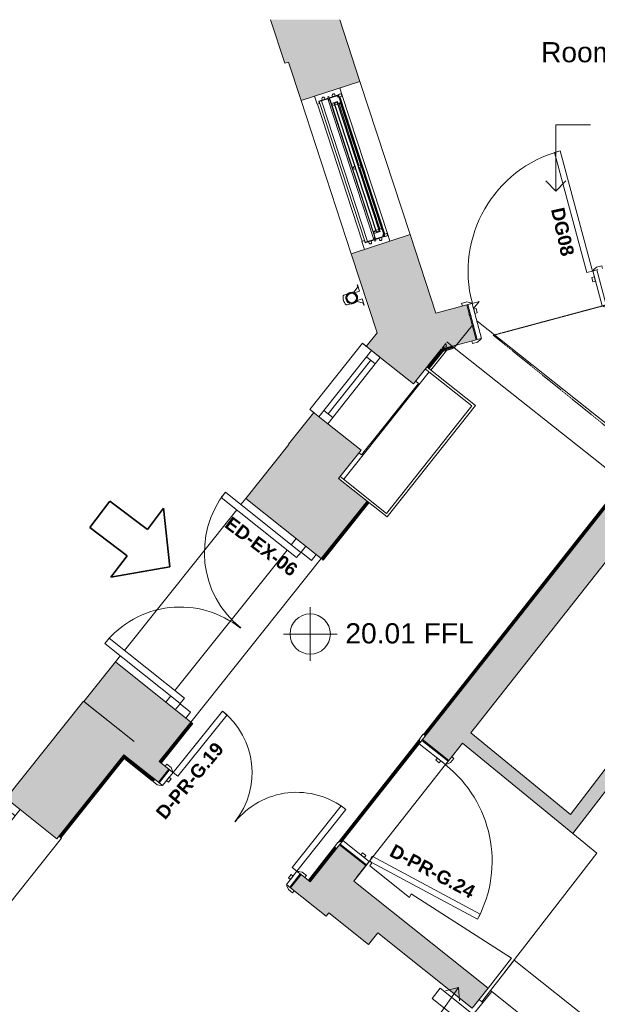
# Model space of a CAD drawing. Header units: millimetres. Extents: x -22631 to 93968, y -17976 to 24175.
# Tile 4 of 19: x -13032 to -8731, y -4815 to 2518. Entities that reach past the tile are written whole.
import ezdxf

# ---------------------------------------------------------------- set-up
doc = ezdxf.new("R2010")
doc.units = ezdxf.units.MM
doc.linetypes.add('Elevation Swings', pattern=[3, 2, -1])
doc.linetypes.add('Overhead', pattern=[4, 2.5, -1.5])
for name, color, linetype, lineweight in [('A-AREA-IDEN', 2, 'Continuous', 9), ('A-DETL', 90, 'Continuous', 9), ('A-DOOR', 31, 'Continuous', 9), ('A-DOOR-FRAM', 31, 'Continuous', 18), ('A-DOOR-IDEN', 31, 'Continuous', 9), ('A-FLOR', 192, 'Continuous', 9), ('A-GENM', 13, 'Continuous', 9), ('A-GLAZ', 151, 'Continuous', 9), ('A-GLAZ-SILL', 1, 'Continuous', 9), ('A-WALL', 113, 'Continuous', 9), ('A-WALL-PATT', 111, 'Continuous', 18), ('G-ANNO-TEXT', 231, 'Continuous', 9), ('I-FURN', 30, 'Continuous', 9), ('I-WALL', 2, 'Continuous', 9), ('Q-CASE', 31, 'Continuous', 9), ('S-STRS-MBND', 31, 'Overhead', 9)]:
    doc.layers.add(name, color=color, linetype=linetype, lineweight=lineweight)
doc.styles.add('Arial', font='arial.ttf', dxfattribs={"height": 150})
doc.styles.add('Arial_B', font='arialbd.ttf', dxfattribs={"height": 100})

# ---------------------------------------------------------------- blocks, each defined once
blk = doc.blocks.new('Picture - Sgl - RAC - _2_ - Picture - Sgl - RAC - _2_  1500 X 3000-3372616-00_ Ground Intermediate Door Options - Dependent 1')
at = {"layer": 'A-GLAZ'}
for p, q in [((-775, 258), (-775, 233)), ((775, 258), (-775, 258)), ((775, 233), (775, 258)), ((-750, -117), (750, -117)), ((-750, -287.5), (-750, -117)), ((-750, -117), (750, -117)), ((-690, -117), (-690, -200)), ((690, -117), (690, -200)), ((750, -117), (750, -287.5)), ((750, -200), (-750, -200)), ((-690, -158.5), (690, -158.5)), ((750, -287.5), (-750, -287.5))]:
    blk.add_line(p, q, dxfattribs=at)
at = {"layer": 'A-GLAZ-SILL'}
for p, q in [((-750, -287.5), (-750, -250)), ((750, -287.5), (-750, -287.5)), ((750, -250), (750, -287.5))]:
    blk.add_line(p, q, dxfattribs=at)
blk = doc.blocks.new('Ext - Dbl - RS - Flush - EX-06 x 2110mm 2-6094357-00_ Ground Intermediate Door Options - Dependent 1')
at = {"layer": 'A-DOOR'}
for p, q in [((-669.5, 506), (-719.5, 506)), ((-719.5, 506), (-719.5, -212)), ((-719.5, 506), (-719.5, -212)), ((-719.5, 506), (-669.5, 506)), ((-669.5, -212), (-669.5, 506)), ((-669.5, -212), (-669.5, 506)), ((669.5, 506), (669.5, -212)), ((719.5, 506), (669.5, 506)), ((719.5, 506), (669.5, 506)), ((669.5, -212), (669.5, 506)), ((719.5, -212), (719.5, 506)), ((719.5, 506), (719.5, -212)), ((-719.5, -212), (-669.5, -212)), ((-719.5, -212), (-669.5, -212)), ((669.5, -212), (719.5, -212)), ((719.5, -212), (669.5, -212))]:
    blk.add_line(p, q, dxfattribs=at)
for centre, start, end in [((-719.5, -212), 360, 90), ((719.5, -212), 90, 180)]:
    blk.add_arc(centre, 718, start, end, dxfattribs=at)
at = {"layer": 'A-DOOR-FRAM'}
for p, q in [((-722.5, -212), (-779, -212)), ((-722.5, -312), (-722.5, -212)), ((779, -212), (722.5, -212)), ((722.5, -212), (722.5, -312)), ((-779, -312), (-722.5, -312)), ((722.5, -312), (779, -312))]:
    blk.add_line(p, q, dxfattribs=at)
blk = doc.blocks.new('Worktop 2 - Worktop 2-2006432-00_ Ground Intermediate Door Options - Dependent 1')
at = {"layer": 'Q-CASE'}
for p, q in [((-9350.5, -4486.6), (-9527.2, -4711.1)), ((-6752.1, -6540.8), (-9350.5, -4486.6)), ((-9527.2, -4711.1), (-6069.6, -7469.5))]:
    blk.add_line(p, q, dxfattribs=at)
blk = doc.blocks.new('NBS_WestburyWindowsAndJoineryLtd_WoodWndwUnits_TimberSpringSashWindow_Cill - 1200 x 1710-5652611-00_ Ground Intermediate Door Options - Dependent 1')
at = {"layer": 'A-GLAZ', "lineweight": 18}
for p, q in [((-600, 125.9), (-537, 125.9)), ((-555, 80.3), (-565.9, 79)), ((-555, 105.9), (-555, 33.4)), ((-537, 105.9), (-555, 105.9)), ((-537, 125.9), (-537, 105.9)), ((537, 125.9), (600, 125.9)), ((537, 105.9), (537, 125.9)), ((555, 105.9), (537, 105.9)), ((555, 33.4), (555, 105.9)), ((555, 80.3), (565.9, 79)), ((-555, 58.3), (-565.9, 59.7)), ((-565.5, 33.4), (-565.5, 25.4)), ((-565.5, 33.4), (-555, 33.4)), ((-565.5, 25.4), (-555, 25.4)), ((-555, 33.4), (-544, 33.4)), ((-555, 25.4), (-555, -53.1)), ((-544, 25.4), (-555, 25.4)), ((-551, 22.9), (-551, -45.1)), ((-510, 22.9), (-551, 22.9)), ((-510, 20.9), (-510, 22.9)), ((-510, 20.9), (-510, -26.1)), ((-502.3, 20.9), (-510, 20.9)), ((-510, 3.9), (-503, 3.9)), ((-489, 3.9), (-502.3, 20.9)), ((-2.5, 20.9), (-10.5, 7.9)), ((-10.5, 7.9), (-10.5, 3.9)), ((2.5, 20.9), (-2.5, 20.9)), ((10.5, 7.9), (2.5, 20.9)), ((10.5, 3.9), (10.5, 7.9)), ((502.3, 20.9), (489, 3.9)), ((510, 20.9), (502.3, 20.9)), ((510, 3.9), (503, 3.9)), ((551, 22.9), (510, 22.9)), ((510, 22.9), (510, 20.9)), ((510, 20.9), (510, -26.1)), ((544, 33.4), (555, 33.4)), ((555, 25.4), (544, 25.4)), ((551, -45.1), (551, 22.9)), ((555, 58.3), (565.9, 59.7)), ((565.5, 33.4), (555, 33.4)), ((555, -53.1), (555, 25.4)), ((565.5, 25.4), (555, 25.4)), ((565.5, 33.4), (565.5, 25.4)), ((-557, -73.1), (-600, -73.1)), ((-555, -0.7), (-565.9, -2)), ((-555, -22.7), (-565.9, -21.4)), ((-557, -53.1), (-557, -73.1)), ((-555, -53.1), (-557, -53.1)), ((-557, -53.1), (-555, -53.1)), ((-557, -66.1), (-557, -53.1)), ((-554, -66.1), (-557, -66.1)), ((-555, -47.1), (-539, -47.1)), ((-555, -53.1), (-555, -47.1)), ((-551, -36.6), (-539, -36.6)), ((-551, -45.1), (-497, -45.1)), ((-544, -45.1), (-544, -39.6)), ((-544, -39.6), (-539, -39.6)), ((-539, -36.6), (-539, -39.6)), ((-539, -47.1), (-539, -66.1)), ((-489, -26.1), (-510, -26.1)), ((-503, -0.1), (503, -0.1)), ((-503, -20.1), (503, -20.1)), ((-499, -26.1), (-499, -24.1)), ((-497, -45.1), (-497, -42.1)), ((-489, -30.1), (-489, -24.1)), ((-10.5, -24.1), (-10.5, -30.1)), ((-2.5, -42.1), (-2.5, -45.1)), ((-2.5, -45.1), (2.5, -45.1)), ((2.5, -45.1), (2.5, -42.1)), ((10.5, -30.1), (10.5, -24.1)), ((489, -24.1), (489, -30.1)), ((489, -26.1), (510, -26.1)), ((497, -42.1), (497, -45.1)), ((497, -45.1), (551, -45.1)), ((499, -26.1), (499, -24.1)), ((539, -36.6), (539, -39.6)), ((551.1, -36.6), (539, -36.6)), ((544, -39.6), (539, -39.6)), ((539, -47.1), (555, -47.1)), ((539, -66.1), (539, -47.1)), ((544, -45.1), (544, -39.6)), ((557, -66.1), (554, -66.1)), ((555, -0.7), (565.9, -2)), ((555, -22.7), (565.9, -21.4)), ((555, -47.1), (555, -53.1)), ((557, -53.1), (555, -53.1)), ((555, -53.1), (557, -53.1)), ((557, -73.1), (557, -53.1)), ((557, -53.1), (557, -66.1)), ((600, -73.1), (557, -73.1))]:
    blk.add_line(p, q, dxfattribs=at)
at = {"layer": 'A-GLAZ'}
for p, q in [((-551, 87.2), (-551, 103.9)), ((-551, 103.9), (551, 103.9)), ((-551, 87.2), (-551, 35.9)), ((551, 87.2), (-551, 87.2)), ((-537, 122.9), (537, 122.9)), ((551, 87.2), (551, 103.9)), ((551, 35.9), (551, 87.2)), ((-551, 35.9), (551, 35.9)), ((-544, 25.4), (544, 25.4)), ((-510, 22.9), (510, 22.9)), ((-503, 3.9), (503, 3.9)), ((-503, -24.1), (-503, 3.9)), ((503, 3.9), (503, -24.1)), ((-557, -73.1), (557, -73.1)), ((-551, -28.1), (-555, -28.1)), ((539, -47.1), (-539, -47.1)), ((-539, -53.1), (539, -53.1)), ((-503, -0.1), (-503, -20.1)), ((503, -24.1), (-503, -24.1)), ((-2.5, -42.1), (-497, -42.1)), ((-2.5, -45.1), (-497, -45.1)), ((-491, -0.1), (-491, -20.1)), ((-10.5, -30.1), (-489, -30.1)), ((497, -42.1), (2.5, -42.1)), ((497, -45.1), (2.5, -45.1)), ((489, -30.1), (10.5, -30.1)), ((491, -20.1), (491, -0.1)), ((503, -20.1), (503, -0.1)), ((555, -28.1), (551, -28.1))]:
    blk.add_line(p, q, dxfattribs=at)
at = {"layer": 'A-GLAZ', "flags": 128}
for points in [[(-544, 33.4), (-543, 33.2), (-542.1, 32.9), (-541.4, 32.4), (-540.7, 31.6), (-540.3, 30.8), (-540, 29.8), (-540, 28.9), (-540.3, 27.9), (-540.7, 27.1), (-541.4, 26.4), (-542.1, 25.8), (-543, 25.5), (-544, 25.4)], [(544, 25.4), (543, 25.5), (542.1, 25.8), (541.4, 26.4), (540.7, 27.1), (540.3, 27.9), (540, 28.9), (540, 29.8), (540.3, 30.8), (540.7, 31.6), (541.4, 32.4), (542.1, 32.9), (543, 33.2), (544, 33.4)]]:
    blk.add_lwpolyline(points, dxfattribs=at)
at = {"layer": 'A-GLAZ', "lineweight": 18}
for centre, radius, start, end in [((-564.8, 69.3), 9.75, 96.89477, 263.10523), ((564.8, 69.3), 9.75, 276.89477, 83.10523), ((-544, 29.4), 4, 270, 90), ((544, 29.4), 4, 90, 270), ((-564.8, -11.7), 9.75, 96.89477, 263.10523), ((-546.5, -64.5), 7.69, 192.68038, 347.31962), ((-500.3, -34.1), 8.67, 292.61986, 360), ((-487.3, -34.1), 4.33, 112.61986, 180), ((-12.2, -34.1), 4.34, 359.99686, 67.27682), ((0.8, -34.1), 8.67, 180.0126, 247.41393), ((-0.8, -34.1), 8.67, 292.62084, 0.00278), ((12.2, -34.1), 4.34, 112.65026, 179.97712), ((487.3, -34.1), 4.33, 0, 67.38014), ((500.3, -34.1), 8.67, 180, 247.38014), ((546.5, -64.5), 7.69, 192.68038, 347.31962), ((564.8, -11.7), 9.75, 276.89477, 83.10523)]:
    blk.add_arc(centre, radius, start, end, dxfattribs=at)
at = {"layer": 'A-GLAZ'}
for centre, start, end in [((-546.5, -64.5), 192.68038, 243.34667), ((-546.5, -64.5), 248.91283, 347.31962), ((546.5, -64.5), 192.68038, 243.34667), ((546.5, -64.5), 248.91283, 291.08717), ((546.5, -64.5), 296.65333, 347.31962)]:
    blk.add_arc(centre, 7.69, start, end, dxfattribs=at)
for points, knots in [([(-497, -42.1), (-496.5, -41.9), (-495.7, -41.5), (-494.8, -40.9), (-494.4, -40.4), (-494, -40.1), (-493.7, -39.7), (-493.4, -39.3), (-493.1, -38.9), (-492.8, -38.5), (-492.6, -38), (-492.3, -37.5), (-492.1, -37), (-492, -36.4), (-491.8, -35.9), (-491.7, -35.1), (-491.7, -34.5), (-491.7, -34.1)], [0, 0, 0, 0, 0.2, 0.3, 0.35, 0.4, 0.45, 0.5, 0.55, 0.6, 0.65, 0.7, 0.75, 0.8, 0.85, 0.9, 1, 1, 1, 1]), ([(-2.5, -42.1), (-3, -41.9), (-3.8, -41.5), (-4.7, -40.9), (-5.1, -40.4), (-5.5, -40.1), (-5.8, -39.7), (-6.1, -39.3), (-6.4, -38.9), (-6.7, -38.5), (-6.9, -38), (-7.2, -37.5), (-7.4, -37), (-7.5, -36.4), (-7.7, -35.9), (-7.8, -35.1), (-7.8, -34.5), (-7.8, -34.1)], [0, 0, 0, 0, 0.2, 0.3, 0.35, 0.4, 0.45, 0.5, 0.55, 0.6, 0.65, 0.7, 0.75, 0.8, 0.85, 0.9, 1, 1, 1, 1]), ([(7.8, -34.1), (7.8, -34.5), (7.8, -35.1), (7.7, -35.9), (7.5, -36.4), (7.4, -37), (7.2, -37.5), (6.9, -38), (6.6, -38.5), (6.3, -39.1), (5.9, -39.6), (5.6, -40), (5.2, -40.4), (4.8, -40.8), (4.2, -41.2), (3.5, -41.7), (2.9, -42), (2.5, -42.1)], [0, 0, 0, 0, 0.1, 0.15, 0.2, 0.25, 0.3, 0.35, 0.4, 0.475, 0.55, 0.5875, 0.625, 0.7, 0.775, 0.85, 1, 1, 1, 1]), ([(497, -42.1), (496.5, -41.9), (495.7, -41.5), (494.7, -40.8), (494.1, -40.2), (493.7, -39.7), (493.4, -39.3), (493.1, -38.9), (492.8, -38.5), (492.6, -38), (492.3, -37.5), (492.1, -37), (492, -36.4), (491.8, -35.9), (491.7, -35.1), (491.7, -34.5), (491.7, -34.1)], [-1, -1, -1, -1, -0.8, -0.7, -0.6, -0.55, -0.5, -0.45, -0.4, -0.35, -0.3, -0.25, -0.2, -0.15, -0.1, 0, 0, 0, 0])]:
    blk.add_open_spline(points, degree=3, knots=knots, dxfattribs=at)
blk = doc.blocks.new('Casement - 1Sgl - RAC - Horz Bars - Casement - 1Sgl - RAC - Horz Bars 2-2018553-00_ Ground Intermediate Door Options - Dependent 1')
at = {"layer": 'A-GLAZ'}
for p, q in [((-315, 271), (-315, 100.5)), ((315, 271), (-315, 271)), ((315, 100.5), (315, 271)), ((315, 183.5), (-315, 183.5)), ((-255, 100.5), (-255, 183.5)), ((255, 100.5), (255, 183.5)), ((-315, 100.5), (315, 100.5)), ((-315, 100.5), (315, 100.5)), ((-255, 142), (255, 142)), ((-340, -216.5), (-340, -241.5)), ((340, -241.5), (340, -216.5)), ((-340, -241.5), (340, -241.5))]:
    blk.add_line(p, q, dxfattribs=at)
at = {"layer": 'A-GLAZ', "linetype": 'Elevation Swings'}
for p, q in [((-315, 183.5), (-315, 100.5)), ((315, 100.5), (315, 183.5))]:
    blk.add_line(p, q, dxfattribs=at)
at = {"layer": 'A-GLAZ-SILL', "lineweight": 18}
for p, q in [((-315, 271), (-315, 233.5)), ((315, 271), (-315, 271)), ((315, 271), (315, 233.5))]:
    blk.add_line(p, q, dxfattribs=at)
blk = doc.blocks.new('DKA_Door_Int_Sgl_RS_6VP_1 - 1010 x 2110mm Sgl Swing-2231686-00_ Ground Intermediate Door Options - Dependent 1')
at = {"layer": 'A-DOOR', "lineweight": 18}
for p, q in [((419, 1061), (419, 135)), ((463, 1061), (419, 1061)), ((463, 135), (463, 1061)), ((419, 135), (463, 135))]:
    blk.add_line(p, q, dxfattribs=at)
at = {"layer": 'A-DOOR'}
for p, q in [((-500, 155), (-540, 155)), ((-540, 155), (-540, 135)), ((-474, 141), (-500, 155)), ((500, 155), (474, 141)), ((540, 155), (500, 155)), ((540, 135), (540, 155)), ((-505, 135), (-470, 135)), ((470, 135), (505, 135)), ((-540, -135), (-540, -155)), ((-470, -135), (-505, -135)), ((-500, -155), (-474, -141)), ((505, -135), (470, -135)), ((474, -141), (500, -155)), ((540, -155), (540, -135)), ((-540, -155), (-500, -155)), ((500, -155), (540, -155))]:
    blk.add_line(p, q, dxfattribs=at)
for centre, radius, start, end in [((463, 135), 926, 90, 180), ((-478, 134), 8.06, 7.12502, 60.25512), ((-478, 134), 8.06, 7.12502, 60.25512), ((478, 134), 8.06, 119.74488, 172.87498), ((478, 134), 8.06, 119.74488, 172.87498), ((-478, -134), 8.06, 299.74488, 352.87498), ((478, -134), 8.06, 187.12502, 240.25512)]:
    blk.add_arc(centre, radius, start, end, dxfattribs=at)
at = {"layer": 'A-DOOR-FRAM'}
for p, q in [((-465, 135), (-497, 135)), ((-497, 135), (-497, -135)), ((-465, -135), (-465, 135)), ((-446, 89), (-465, 89)), ((-465, 89), (-465, 57)), ((-446, 57), (-446, 89)), ((465, 89), (446, 89)), ((446, 89), (446, 57)), ((465, 135), (465, -135)), ((497, 135), (465, 135)), ((465, 57), (465, 89)), ((497, -135), (497, 135)), ((-465, 57), (-446, 57)), ((446, 57), (465, 57)), ((-497, -135), (-465, -135)), ((465, -135), (497, -135))]:
    blk.add_line(p, q, dxfattribs=at)
blk = doc.blocks.new('Furniture 2 - Furniture 2-2205217-00_ Ground Intermediate Door Options - Dependent 1')
at = {"layer": 'I-FURN'}
for p, q in [((-10424.4, -3746.7), (-10543.4, -3897.6)), ((-10424.6, -3782.6), (-10408.7, -3762.3)), ((-10128.2, -4019.1), (-10424.6, -3782.6)), ((-10408.7, -3762.3), (-10424.4, -3746.7)), ((-10543.4, -3897.6), (-9544.6, -4694.4)), ((-10116.2, -3992.7), (-10128.2, -4019.1)), ((-9369.5, -4472), (-10116.2, -3992.7)), ((-9544.6, -4694.4), (-9369.5, -4472))]:
    blk.add_line(p, q, dxfattribs=at)
blk = doc.blocks.new('Kitchen counter - Kitchen counter-2772443-00_ Ground Intermediate Door Options - Dependent 1')
at = {"layer": 'Q-CASE'}
for p, q in [((-9900.4, -4694.8), (-9961, -4770.7)), ((-9654.5, -4890.9), (-9900.4, -4694.8)), ((-9517.3, -4719), (-9654.5, -4890.9)), ((-6077.8, -7463), (-9517.3, -4719)), ((-9961, -4770.7), (-8152.2, -6213.8)), ((-8152.2, -6213.8), (-8222.6, -6303.1)), ((-8222.6, -6303.1), (-6258.3, -7849.6)), ((-6278.2, -7714.2), (-6077.8, -7463)), ((-6199.6, -7776), (-6278.2, -7714.2)), ((-6258.3, -7849.6), (-6199.6, -7776))]:
    blk.add_line(p, q, dxfattribs=at)
blk = doc.blocks.new('Int - Dbl - DKA - 2x1VP - Glazed - 1260 x 2110mm Sgl Swing-3406610-00_ Ground Intermediate Door Options - Dependent 1')
at = {"layer": 'A-DOOR', "color": 6}
for p, q in [((-665, 82.5), (-625, 82.5)), ((-665, 62.5), (-665, 82.5)), ((-625, 82.5), (-599, 68.5)), ((599, 68.5), (625, 82.5)), ((625, 82.5), (665, 82.5)), ((665, 82.5), (665, 62.5)), ((-595, 62.5), (-630, 62.5)), ((-622, -62.5), (-622, 62.5)), ((630, 62.5), (595, 62.5)), ((622, -62.5), (622, 62.5)), ((-665, -82.5), (-665, -62.5)), ((-630, -62.5), (-595, -62.5)), ((-599, -68.5), (-625, -82.5)), ((595, -62.5), (630, -62.5)), ((625, -82.5), (599, -68.5)), ((665, -62.5), (665, -82.5)), ((-625, -82.5), (-665, -82.5)), ((665, -82.5), (625, -82.5))]:
    blk.add_line(p, q, dxfattribs=at)
at = {"layer": 'A-DOOR', "color": 210, "lineweight": 18}
for p, q in [((-588, -62.5), (-544, -62.5)), ((-588, -649.5), (-588, -62.5)), ((-544, -62.5), (-544, -649.5)), ((544, -62.5), (588, -62.5)), ((544, -649.5), (544, -62.5)), ((588, -62.5), (588, -649.5)), ((-544, -649.5), (-588, -649.5)), ((588, -649.5), (544, -649.5))]:
    blk.add_line(p, q, dxfattribs=at)
at = {"layer": 'A-DOOR', "color": 6}
for centre, radius, start, end in [((-603, 61.5), 8.06, 7.12502, 60.25512), ((-603, 61.5), 8.06, 7.12502, 60.25512), ((603, 61.5), 8.06, 119.74488, 172.87498), ((603, 61.5), 8.06, 119.74488, 172.87498), ((-603, -61.5), 8.06, 299.74488, 352.87498), ((-603, -61.5), 8.06, 299.74488, 352.87498), ((-588, -62.5), 587, 270, 0), ((588, -62.5), 587, 180, 270), ((603, -61.5), 8.06, 187.12502, 240.25512), ((603, -61.5), 8.06, 187.12502, 210.37935), ((603, -61.5), 8.06, 213.69007, 240.25512)]:
    blk.add_arc(centre, radius, start, end, dxfattribs=at)
at = {"layer": 'A-DOOR-FRAM', "color": 210}
for p, q in [((-622, -62.5), (-622, 62.5)), ((-622, 62.5), (-590, 62.5)), ((-590, 62.5), (-590, -62.5)), ((-590, 15.5), (-571, 15.5)), ((-590, -16.5), (-590, 15.5)), ((-571, 15.5), (-571, -16.5)), ((571, 15.5), (590, 15.5)), ((571, -16.5), (571, 15.5)), ((590, -62.5), (590, 62.5)), ((590, 62.5), (622, 62.5)), ((590, 15.5), (590, -16.5)), ((622, 62.5), (622, -62.5)), ((-590, -62.5), (-622, -62.5)), ((-571, -16.5), (-590, -16.5)), ((590, -16.5), (571, -16.5)), ((622, -62.5), (590, -62.5))]:
    blk.add_line(p, q, dxfattribs=at)
blk = doc.blocks.new('Int - Sgl - DKA - 1VP - 998 x 2110mm Sgl Swing temp-6727264-00_ Ground Intermediate Door Options - Dependent 1')
at = {"layer": 'A-DOOR', "color": 210, "lineweight": 18}
for p, q in [((298.3, 1025.1), (255, 1017.5)), ((255, 1017.5), (413.7, 117.4)), ((454.4, 139.7), (298.3, 1025.1)), ((413.7, 117.4), (457, 125)), ((457, 125), (456.8, 126.4))]:
    blk.add_line(p, q, dxfattribs=at)
at = {"layer": 'A-DOOR', "color": 6}
for p, q in [((-494, 145), (-534, 145)), ((-534, 145), (-534, 125)), ((-499, 125), (-464, 125)), ((-468, 131), (-494, 145)), ((464, 125), (499, 125)), ((534, 125), (534, 126.4)), ((-534, -125), (-534, -145)), ((-534, -145), (-494, -145)), ((-464, -125), (-499, -125)), ((-494, -145), (-468, -131)), ((499, -125), (464, -125)), ((468, -131), (494, -145)), ((494, -145), (534, -145)), ((534, -145), (534, -125))]:
    blk.add_line(p, q, dxfattribs=at)
for centre, radius, start, end in [((457, 125), 914, 100, 180), ((-472, 124), 8.06, 7.12502, 60.25512), ((472, 124), 8.06, 162.40302, 172.87498), ((-472, -124), 8.06, 299.74488, 352.87498), ((472, -124), 8.06, 187.12502, 240.25512)]:
    blk.add_arc(centre, radius, start, end, dxfattribs=at)
at = {"layer": 'A-DOOR-FRAM', "color": 210}
for p, q in [((-459, 125), (-491, 125)), ((-491, 125), (-491, -125)), ((-459, -125), (-459, 125)), ((-440, 79), (-459, 79)), ((-459, 79), (-459, 47)), ((-440, 47), (-440, 79)), ((459, 79), (440, 79)), ((440, 79), (440, 47)), ((459, 125), (459, -125)), ((491, 125), (459, 125)), ((459, 47), (459, 79)), ((491, -125), (491, 125)), ((-459, 47), (-440, 47)), ((440, 47), (459, 47)), ((-491, -125), (-459, -125)), ((459, -125), (491, -125))]:
    blk.add_line(p, q, dxfattribs=at)
blk = doc.blocks.new('Basic Wall _ Int - Existing Skirting - ___-4251022-00_ Ground Intermediate Door Options - Dependent 1')
at = {"layer": 'I-WALL'}
for p, q in [((-10686.9, -3643), (-10882.5, -3890.9)), ((-10685, -3644.4), (-10880.6, -3892.4)), ((-10680.1, -3648.4), (-10875.6, -3896.3)), ((-10875, -3896.8), (-10679.5, -3648.8)), ((-10675.9, -3651.6), (-10871.5, -3899.6)), ((-10672.8, -3654.1), (-10868.3, -3902.1)), ((-10660.2, -3609.1), (-10661, -3610.1)), ((-10880.6, -3892.4), (-10882.5, -3890.9)), ((-10880.6, -3892.4), (-10875.6, -3896.3)), ((-10875, -3896.8), (-10875.6, -3896.3)), ((-10871.5, -3899.6), (-10875, -3896.8)), ((-10868.3, -3902.1), (-10871.5, -3899.6))]:
    blk.add_line(p, q, dxfattribs=at)
blk = doc.blocks.new('Basic Wall _ Int - Existing Skirting - ___-4251300-00_ Ground Intermediate Door Options - Dependent 1')
at = {"layer": 'I-WALL'}
for p, q in [((-8541.2, -922.3), (-10025.5, -2804.4)), ((-8539.4, -923.8), (-10023.7, -2805.9)), ((-8534.4, -927.7), (-10018.7, -2809.8)), ((-10018.1, -2810.3), (-8533.8, -928.2)), ((-8530.2, -931), (-10014.6, -2813.1)), ((-8527.1, -933.5), (-10011.4, -2815.5)), ((-8541.2, -922.3), (-8539.4, -923.8)), ((-8534.4, -927.7), (-8539.4, -923.8)), ((-8534.4, -927.7), (-8533.8, -928.2)), ((-8533.8, -928.2), (-8530.2, -931)), ((-8530.2, -931), (-8527.1, -933.5))]:
    blk.add_line(p, q, dxfattribs=at)
blk = doc.blocks.new('Basic Wall _ Int - Existing Skirting - ___-4401831-00_ Ground Intermediate Door Options - Dependent 1')
at = {"layer": 'I-WALL'}
for p, q in [((-12738.7, -3562.9), (-12255.3, -2956.8)), ((-12735.6, -3565.3), (-12252.1, -2959.3)), ((-12732.1, -3568.2), (-12256.1, -2971.6)), ((-12731.5, -3568.7), (-12256, -2972.6)), ((-12726.5, -3572.6), (-12254.2, -2980.6)), ((-12724.7, -3574.1), (-12254.6, -2984.8)), ((-12250.8, -2964.9), (-12248.6, -2962.1)), ((-12250.2, -2965.3), (-12248, -2962.6)), ((-12245.2, -2969.3), (-12243, -2966.6)), ((-12243.4, -2970.8), (-12241.2, -2968))]:
    blk.add_line(p, q, dxfattribs=at)
blk = doc.blocks.new('Basic Wall _ Int - Existing Skirting - ___-4402291-00_ Ground Intermediate Door Options - Dependent 1')
at = {"layer": 'I-WALL'}
for p, q in [((-12268.7, -2973.6), (-12269.4, -2973)), ((-12268, -2971.1), (-12267.2, -2971.8)), ((-12263.2, -2966.8), (-12264, -2966.2)), ((-12262.8, -2966.2), (-12263.5, -2965.6)), ((-12034.4, -3142.6), (-12260.7, -2962)), ((-12031.9, -3139.5), (-12258.2, -2958.9)), ((-12037.3, -3146.1), (-12256.1, -2971.6)), ((-12037.7, -3146.7), (-12256, -2972.6)), ((-12255.9, -2980.7), (-12041.7, -3151.7)), ((-12043.1, -3153.5), (-12254.6, -2984.8)), ((-12041.7, -3151.7), (-12043.1, -3153.5)), ((-12041.7, -3151.7), (-12037.7, -3146.7)), ((-12037.2, -3146.1), (-12037.7, -3146.7)), ((-12034.4, -3142.6), (-12037.3, -3146.1)), ((-12031.9, -3139.5), (-12034.4, -3142.6))]:
    blk.add_line(p, q, dxfattribs=at)
blk = doc.blocks.new('Basic Wall _ Int - Existing Skirting - ___-4405029-00_ Ground Intermediate Door Options - Dependent 1')
at = {"layer": 'I-WALL'}
for p, q in [((-11757.4, -2713.1), (-11991.8, -3007.1)), ((-11754.2, -2715.6), (-11988.7, -3009.5)), ((-11750.7, -2718.5), (-11985.2, -3012.4)), ((-11750.1, -2718.9), (-11984.6, -3012.9)), ((-11979.6, -3016.8), (-11745.1, -2722.9)), ((-11743.3, -2724.4), (-11977.8, -3018.3)), ((-11757.4, -2713.1), (-11754.2, -2715.6)), ((-11754.2, -2715.6), (-11750.7, -2718.5)), ((-11750.7, -2718.4), (-11750.1, -2718.9)), ((-11745.1, -2722.9), (-11750.1, -2718.9)), ((-11745.1, -2722.9), (-11743.3, -2724.4))]:
    blk.add_line(p, q, dxfattribs=at)
blk = doc.blocks.new('Basic Wall _ Int - Existing Skirting - ___-4405031-00_ Ground Intermediate Door Options - Dependent 1')
at = {"layer": 'I-WALL'}
for p, q in [((-10444.3, -1067.3), (-10785.7, -1495.2)), ((-10441.2, -1069.8), (-10782.6, -1497.7)), ((-10437.7, -1072.6), (-10779, -1500.5)), ((-10437.1, -1073.1), (-10778.5, -1501)), ((-10773.5, -1505), (-10432.1, -1077)), ((-10430.3, -1078.5), (-10771.7, -1506.4)), ((-10782.6, -1497.7), (-10785.7, -1495.2)), ((-10779, -1500.5), (-10782.6, -1497.7)), ((-10778.5, -1501), (-10779.1, -1500.5)), ((-10778.5, -1501), (-10773.5, -1505)), ((-10771.7, -1506.4), (-10773.5, -1505))]:
    blk.add_line(p, q, dxfattribs=at)
blk = doc.blocks.new('Basic Wall _ Int - Existing Skirting - ___-4405033-00_ Ground Intermediate Door Options - Dependent 1')
at = {"layer": 'I-WALL'}
for p, q in [((-9892.2, 63.2), (-9997.5, -69.3)), ((-9889.9, 59.7), (-9994.3, -71.8)), ((-9887.2, 55.7), (-9990.8, -74.6)), ((-9886.8, 55), (-9990.2, -75.1)), ((-9985.2, -79.1), (-9883.1, 49.5)), ((-9881.8, 47.4), (-9983.4, -80.5)), ((-9889.9, 59.7), (-9887.2, 55.7)), ((-9887.2, 55.7), (-9886.8, 55)), ((-9883.1, 49.5), (-9881.8, 47.4))]:
    blk.add_line(p, q, dxfattribs=at)
at = {"layer": 'I-WALL', "flags": 128}
blk.add_lwpolyline([(-9886.8, 55), (-9885.6, 53.3), (-9884.6, 51.7), (-9883.8, 50.5), (-9883.3, 49.8), (-9883.1, 49.5)], dxfattribs=at)
blk = doc.blocks.new('Basic Wall _ Int - Existing Skirting - ___-4405035-00_ Ground Intermediate Door Options - Dependent 1')
at = {"layer": 'I-WALL'}
for p, q in [((-9809.7, 85.4), (-9892.2, 63.2)), ((-9808.7, 81.5), (-9889.9, 59.7)), ((-9807.5, 77.1), (-9887.2, 55.7)), ((-9807.3, 76.4), (-9886.8, 55)), ((-9809.7, 85.4), (-9808.7, 81.5)), ((-9808.7, 81.5), (-9807.5, 77.1)), ((-9807.5, 77.1), (-9807.3, 76.4)), ((-9805.7, 70.3), (-9807.3, 76.4)), ((-9887.2, 55.7), (-9889.9, 59.7)), ((-9886.8, 55), (-9887.2, 55.7)), ((-9883.1, 49.5), (-9805.7, 70.3)), ((-9881.8, 47.4), (-9883.1, 49.5)), ((-9805.1, 68), (-9881.8, 47.4)), ((-9805.7, 70.3), (-9805.1, 68))]:
    blk.add_line(p, q, dxfattribs=at)
at = {"layer": 'I-WALL', "flags": 128}
blk.add_lwpolyline([(-9883.1, 49.5), (-9883.3, 49.8), (-9883.8, 50.5), (-9884.6, 51.7), (-9885.6, 53.3), (-9886.8, 55)], dxfattribs=at)
blk = doc.blocks.new('Gutter-AWMS_Rainwater-ApexHeritage_VictorianOgee-RoundPipe - OG50 - P30-4796618-00_ Ground Intermediate Door Options - Dependent 1')
at = {"layer": 'A-GENM'}
for p, q in [((-10514.3, 528.9), (-10541.4, 491.5)), ((-10517.1, 543.8), (-10519, 543.2)), ((-10519, 543.2), (-10514.3, 528.9)), ((-10501.5, 496.6), (-10517.1, 543.8)), ((-10592.8, 474), (-10617.9, 465.6)), ((-10541.4, 491.5), (-10550.3, 488.6)), ((-10538.7, 484.2), (-10501.5, 496.6)), ((-10594.3, 394.5), (-10569.2, 402.8)), ((-10526.4, 416.4), (-10517.5, 419.4)), ((-10482.4, 439.1), (-10519.7, 426.8)), ((-10517.5, 419.4), (-10473.4, 405.5)), ((-10466.8, 391.9), (-10482.4, 439.1)), ((-10473.4, 405.5), (-10468.7, 391.3)), ((-10468.7, 391.3), (-10466.8, 391.9))]:
    blk.add_line(p, q, dxfattribs=at)
for start, end in [(108.32578, 288.32578), (288.32578, 108.32578)]:
    blk.add_arc((-10559.4, 445.5), 44, start, end, dxfattribs=at)
at = {"layer": 'A-GENM', "lineweight": 18}
for radius, start, end in [(37.5, 18.32578, 198.32578), (37.5, 198.32578, 18.32578), (35.5, 18.32578, 198.32578), (35.5, 198.32578, 18.32578)]:
    blk.add_arc((-10559.4, 445.5), radius, start, end, dxfattribs=at)
at = {"layer": 'A-GENM'}
for start_param, end_param in [(0, 1.570796), (1.570796, 3.141593)]:
    blk.add_ellipse((-10606.1, 430.1), major_axis=(-11.8, 35.6), ratio=0.382683, start_param=start_param, end_param=end_param, dxfattribs=at)
blk = doc.blocks.new('Basic Wall _ Int - Existing Skirting - ___-5080385-00_ Ground Intermediate Door Options - Dependent 1')
at = {"layer": 'I-WALL'}
for p, q in [((-10051.5, -2837.3), (-10660.2, -3609.1)), ((-10052.3, -2842.2), (-10656.4, -3608.1)), ((-10054.6, -2855.3), (-10644.1, -3602.8)), ((-10054.9, -2856.9), (-10642.7, -3602.2)), ((-10056.1, -2865.7), (-10634.4, -3599)), ((-10054.5, -2870.2), (-10629.7, -3599.5))]:
    blk.add_line(p, q, dxfattribs=at)

msp = doc.modelspace()

# ---------------------------------------------------------------- hatches: boundary and pattern name
at = {"layer": 'A-WALL-PATT', "lineweight": 9}
for points in [[(-11057.8, 2193.4), (-10592.1, 2345.7), (-10648.3, 2517.8), (-11163.9, 2517.8)], [(-9625.5, -2731.5), (-9439.7, -2495.9), (-9636, -2341.1), (-9821.8, -2576.7)], [(-8913.9, -3543.8), (-8853, -3464.5), (-9673.4, -2792.3), (-9735.3, -2870.8), (-9555, -3018.6)], [(-11999.3, -3161), (-11921.3, -3063.3), (-11924.4, -3060.8), (-12002.4, -3158.5)], [(-10455.4, -3783.8), (-10454, -3782.1), (-10650.3, -3627.3), (-10651.7, -3629), (-10457, -3782.6)], [(-10434.1, -4369.7), (-10246.5, -4134.5), (-10543.4, -3897.6), (-10525.4, -3874.7), (-10526.4, -3873.9), (-10730.8, -4133)], [(-9662.7, -4844.4), (-9533.6, -4682.6), (-9534.6, -4681.7), (-9544.6, -4694.4), (-10246.5, -4134.5), (-10365.5, -4283.7), (-9850.7, -4694.4)]]:
    msp.add_hatch(color=8, dxfattribs=at).paths.add_polyline_path(points)
h = msp.add_hatch(color=8, dxfattribs=at)
h.paths.add_polyline_path([(-9892.6, 64.2), (-9632, 134.2), (-9683.8, 327.2), (-9886.1, 72.5)])
h.paths.add_polyline_path([(-8350.4, 478.3), (-7896.5, 600.1), (-7966.5, 860.9), (-8420.4, 739)])
h.paths.add_polyline_path([(-6689.3, 924.2), (-5489.7, 1246.3), (-5559.7, 1507), (-6759.3, 1185)])
h.paths.add_polyline_path([(-4269.7, 1573.8), (-1503.4, 2316.4), (-1557.5, 2517.8), (-1794.6, 2517.8), (-4339.7, 1834.5), (-4280, 1612)])
h = msp.add_hatch(color=8, dxfattribs=at)
h.paths.add_polyline_path([(-10275, -54.6), (-9852.6, 83.4), (-10125.3, 917.5), (-10563.4, 774.3), (-10298.6, -35.9)])
h.paths.add_polyline_path([(-10936.3, 1914.9), (-10498.1, 2058.1), (-10592.1, 2345.7), (-11030.3, 2202.4)])
h = msp.add_hatch(color=8, dxfattribs=at)
h.paths.add_polyline_path([(-10676.9, -923.1), (-10490.3, -688.2), (-10842.7, -408.3), (-11029.3, -643.2), (-10861.8, -776.2)])
h.paths.add_polyline_path([(-10098.5, -194.9), (-9886.1, 72.5), (-10275, -54.6), (-10196, -117.4)])
h.paths.add_polyline_path([(-10298.6, -35.9), (-10371, 185.5), (-10450.8, 85), (-10346.7, 2.3)])
h.paths.add_polyline_path([(-9859.8, 105.5), (-9683.8, 327.2), (-9702, 395), (-9934.1, 332.7), (-9881.9, 172.8)])
h = msp.add_hatch(color=8, dxfattribs=at)
h.paths.add_polyline_path([(-3470.5, -4950.1), (-3307.6, -4745), (-6033.1, -2580), (-6051.8, -2603.8), (-6067.6, -2591.4), (-6053.6, -2573.7), (-6265.8, -2406.7), (-6279.7, -2424.4), (-6295.4, -2412), (-6275.8, -2387.2), (-7911.9, -1087.6), (-7918, -1095.2), (-7996.3, -1033), (-7990.2, -1025.4), (-8400.3, -699.6), (-8563.3, -904.7), (-3748.7, -4729.1)])
h.paths.add_polyline_path([(-9795.8, 74.3), (-9661.3, 243.6), (-9681.3, 317.9), (-9687.3, 322.7), (-9850.3, 117.6)])
h = msp.add_hatch(color=8, dxfattribs=at)
h.paths.add_polyline_path([(-11992.6, -3006.4), (-11758.1, -2712.5), (-12319.4, -2264.7), (-12553.9, -2558.7), (-12061.1, -2951.8)])
h.paths.add_polyline_path([(-10786.5, -1494.6), (-10445.1, -1066.7), (-10656.8, -897.8), (-10676.9, -923.1), (-11027.1, -644.9), (-11347.8, -1046.8), (-10861.1, -1435)])
h = msp.add_hatch(color=8, dxfattribs=at)
h.paths.add_polyline_path([(-10672.7, -4059.4), (-10455.4, -3783.8), (-10651.7, -3629), (-10868.2, -3903.5), (-10862.5, -3908)])
h.paths.add_polyline_path([(-9836, -2998.5), (-9625.5, -2731.5), (-9821.8, -2576.7), (-10032.3, -2843.6), (-9990.8, -2876.4)])
h.paths.add_polyline_path([(-9439.7, -2495.9), (-8330.5, -1089.6), (-8526.3, -934.1), (-9636, -2341.1)])
h = msp.add_hatch(color=8, dxfattribs=at)
h.paths.add_polyline_path([(-8853, -3464.5), (-8527.6, -3041.5), (-8606.9, -2980.5), (-8930.3, -3401.1), (-8891.7, -3432.8)])
h.paths.add_polyline_path([(-7921.6, -2253.5), (-7521, -1732.6), (-7599.3, -1670.4), (-8000.9, -2192.6), (-7961.3, -2223.1)])
h = msp.add_hatch(color=8, dxfattribs=at)
h.paths.add_polyline_path([(-19286.2, -11768.4), (-18218.2, -10429.6), (-18595.7, -10128.4), (-19666.4, -11470.4), (-19507, -11595.3)])
h.paths.add_polyline_path([(-17282.7, -9257), (-15935.7, -7568.5), (-16313.2, -7267.3), (-17660.3, -8955.8), (-17400.4, -9163.2)])
h.paths.add_polyline_path([(-15000.2, -6395.9), (-13690.6, -4754.3), (-14068.1, -4453.1), (-15377.8, -6094.7), (-15219.5, -6221)])
h.paths.add_polyline_path([(-12755.1, -3581.8), (-12178.1, -2858.5), (-12555.7, -2557.3), (-13132.7, -3280.6), (-12968.6, -3411.5)])
h = msp.add_hatch(color=8, dxfattribs=at)
h.paths.add_polyline_path([(-10750.2, -4157.6), (-10672.7, -4059.4), (-10936.4, -3849.1), (-11014.3, -3946.8), (-10859.5, -4070.3)])
h.paths.add_polyline_path([(-12002.4, -3158.5), (-11924.4, -3060.8), (-12178.1, -2858.5), (-12256, -2956.2), (-12098.2, -3082.1)])

# ---------------------------------------------------------------- linework, layer by layer
at = {"layer": 'A-DETL', "lineweight": 35}
for p, q in [((-12509.2, -1263.5), (-12360.7, -1068.5)), ((-12360.7, -1068.5), (-12080.8, -1279.9)), ((-11960.2, -1120.3), (-12080.8, -1279.9)), ((-11914.2, -1557.9), (-11960.2, -1120.3)), ((-12230.8, -1475.6), (-12509.2, -1263.5)), ((-12352, -1634.7), (-12230.8, -1475.6)), ((-11914.2, -1557.9), (-12352, -1634.7))]:
    msp.add_line(p, q, dxfattribs=at)
at = {"layer": 'A-DETL'}
for p, q in [((-10868.4, -1857.4), (-10868.4, -2257.4)), ((-10668.4, -2057.4), (-11068.4, -2057.4)), ((-9946, -4946.6), (-9765.3, -4688.6)), ((-9765.3, -4688.6), (-9861.9, -4714.6)), ((-9765.3, -4688.6), (-9756.5, -4788.2))]:
    msp.add_line(p, q, dxfattribs=at)
msp.add_circle((-10868.4, -2057.4), 150, dxfattribs=at)
at = {"layer": 'A-FLOR'}
for p, q in [((-9853.9, 54.9), (-9970.2, -91)), ((-9982.1, -105.8), (-10618.7, -903.9)), ((-8330.5, -1089.6), (-9672, -2793.4)), ((-10972, -1346.6), (-11009.1, -1393.1)), ((-11040.3, -1432.2), (-11875.3, -2479)), ((-11906.5, -2518), (-11943.6, -2564.5)), ((-9860.8, -3029.9), (-10429.3, -3750.7)), ((-8913.9, -3543.8), (-8735.2, -3690.3)), ((-8735.2, -3690.3), (-9425.1, -4581.5)), ((-9526, -4711.8), (-9591.3, -4796.1)), ((-9611.4, -4780.1), (-9588.8, -4798.1)), ((-9591.3, -4796.1), (-9583.7, -4802.2))]:
    msp.add_line(p, q, dxfattribs=at)
at = {"layer": 'A-WALL', "color": 7, "lineweight": 18}
for p, q in [((-11163.9, 2517.8), (-11057.8, 2193.4)), ((-10498.1, 2058.1), (-10648.3, 2517.8)), ((-11057.8, 2193.4), (-11030.3, 2202.4)), ((-11030.3, 2202.4), (-10936.3, 1914.9)), ((-10936.3, 1914.9), (-10498.1, 2058.1)), ((-10125.3, 917.5), (-10563.4, 774.3)), ((-9934.1, 332.7), (-10125.3, 917.5)), ((-10563.4, 774.3), (-10371, 185.5)), ((-9702, 395), (-9934.1, 332.7)), ((-9632, 134.2), (-9702, 395)), ((-9681.3, 317.9), (-9687.3, 322.7)), ((-9795.8, 74.3), (-9661.3, 243.6)), ((-10371, 185.5), (-10450.8, 85)), ((-9892.6, 64.2), (-9632, 134.2)), ((-9859.8, 105.5), (-9886.1, 72.5)), ((-9886.1, 72.5), (-9852.6, 83.4)), ((-9852.6, 83.4), (-9859.8, 105.5)), ((-9850.3, 117.6), (-9795.8, 74.3)), ((-10346.7, 2.3), (-10098.5, -194.9)), ((-10098.5, -194.9), (-9892.6, 64.2)), ((-10842.7, -408.3), (-11029.3, -643.2)), ((-10490.3, -688.2), (-10738.5, -491)), ((-11027.1, -644.9), (-11347.8, -1046.8)), ((-11029.3, -643.2), (-11027.1, -644.9)), ((-10656.8, -897.8), (-10490.3, -688.2)), ((-10445.1, -1066.7), (-10656.8, -897.8)), ((-8526.3, -934.1), (-10032.3, -2843.6)), ((-11347.8, -1046.8), (-10786.5, -1494.6)), ((-10786.5, -1494.6), (-10445.1, -1066.7)), ((-9673.4, -2792.3), (-8330.5, -1089.6)), ((-12319.4, -2264.7), (-12553.9, -2558.7)), ((-11758.1, -2712.5), (-12319.4, -2264.7)), ((-12555.7, -2557.3), (-13132.7, -3280.6)), ((-12178.1, -2858.5), (-12555.7, -2557.3)), ((-12553.9, -2558.7), (-12178.1, -2858.5)), ((-11992.6, -3006.4), (-11758.1, -2712.5)), ((-10032.3, -2843.6), (-9836, -2998.5)), ((-8930.3, -3401.1), (-9673.4, -2792.3)), ((-9836, -2998.5), (-9735.3, -2870.8)), ((-9735.3, -2870.8), (-8913.9, -3543.8)), ((-12755.1, -3581.8), (-12256, -2956.2)), ((-12256, -2956.2), (-11999.3, -3161)), ((-8606.9, -2980.5), (-8930.3, -3401.1)), ((-11999.3, -3161), (-11921.3, -3063.3)), ((-11921.3, -3063.3), (-11992.6, -3006.4)), ((-8913.9, -3543.8), (-8527.6, -3041.5)), ((-13028.7, -3363.5), (-12755.1, -3581.8)), ((-10650.3, -3627.3), (-10868.2, -3903.5)), ((-10454, -3782.1), (-10650.3, -3627.3)), ((-10526.4, -3873.9), (-10454, -3782.1)), ((-10936.4, -3849.1), (-11014.3, -3946.8)), ((-10868.2, -3903.5), (-10936.4, -3849.1)), ((-10525.4, -3874.7), (-10526.4, -3873.9)), ((-11014.3, -3946.8), (-10750.2, -4157.6)), ((-10750.2, -4157.6), (-10730.8, -4133)), ((-10730.8, -4133), (-10434.1, -4369.7)), ((-10434.1, -4369.7), (-10365.5, -4283.7)), ((-10365.5, -4283.7), (-9662.7, -4844.4)), ((-9662.7, -4844.4), (-9533.6, -4682.6)), ((-9533.6, -4682.6), (-9534.6, -4681.7))]:
    msp.add_line(p, q, dxfattribs=at)
at = {"layer": 'G-ANNO-TEXT', "color": 210, "lineweight": 18}
for p, q in [((-9040, 1735.9), (-8781, 1735.9)), ((-9040, 1241.9), (-9040, 1735.9)), ((-9040, 1241.9), (-9115, 1316.9)), ((-9040, 1241.9), (-8965, 1316.9))]:
    msp.add_line(p, q, dxfattribs=at)
at = {"layer": 'I-WALL'}
for p, q in [((-10498.1, 2058.1), (-10125.3, 917.5)), ((-10563.4, 774.3), (-10936.3, 1914.9)), ((-9663.3, 405.3), (-9610.4, 419.6)), ((-9610.4, 419.6), (-9652.8, 366.1)), ((-9677.6, 335), (-9683.8, 327.2)), ((-9681.3, 317.9), (-9670.8, 309.6)), ((-9628.7, 276.1), (-8400.3, -699.6)), ((-9892.7, 64.1), (-9810.7, 86.1)), ((-8563.3, -904.7), (-9795.8, 74.3)), ((-9998.2, -68.7), (-9637.2, -355.5)), ((-9663.9, -358.6), (-10010.1, -83.6)), ((-10299.4, -1158.6), (-9663.9, -358.6)), ((-9637.2, -355.5), (-10296.4, -1185.3)), ((-10645, -882.9), (-10299.4, -1158.6)), ((-11384.9, -1093.3), (-11347.8, -1046.8)), ((-10296.4, -1185.3), (-10445.1, -1066.7)), ((-12251.1, -2179.1), (-11416.1, -1132.4)), ((-10786.5, -1494.6), (-11758.1, -2712.5)), ((-10786.5, -1494.6), (-10785.7, -1495.2)), ((-12319.4, -2264.7), (-12282.3, -2218.2)), ((-11758.1, -2712.5), (-11757.4, -2713.1)), ((-10625.6, -3595.9), (-10057.1, -2875.1)), ((-12257.6, -2958.1), (-12256.8, -2958.8)), ((-12242.7, -2970), (-12031.3, -3138.7)), ((-9860.8, -3029.9), (-10429.3, -3750.7)), ((-12031.3, -3138.7), (-12031.9, -3139.5)), ((-10868.3, -3902.1), (-10869, -3902.9))]:
    msp.add_line(p, q, dxfattribs=at)
at = {"layer": 'S-STRS-MBND'}
for p, q in [((-7582.3, 684.1), (-9505.2, 167.9)), ((-9505.2, 167.9), (-8018.7, -1035.9))]:
    msp.add_line(p, q, dxfattribs=at)

# ---------------------------------------------------------------- block references
at = {"layer": 'A-DOOR'}
for name, p, rotation in [('DKA_Door_Int_Sgl_RS_6VP_1 - 1010 x 2110mm Sgl Swing-2231686-00_ Ground Intermediate Door Options - Dependent 1', (-9179.2, 395.5), 15.02755478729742), ('Ext - Dbl - RS - Flush - EX-06 x 2110mm 2-6094357-00_ Ground Intermediate Door Options - Dependent 1', (-11553, -1879.7), 51.41779425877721)]:
    msp.add_blockref(name, p, dxfattribs=dict(at, rotation=rotation))
at = {"layer": 'A-DOOR', "color": 6}
for name, p, rotation in [('Int - Dbl - DKA - 2x1VP - Glazed - 1260 x 2110mm Sgl Swing-3406610-00_ Ground Intermediate Door Options - Dependent 1', (-11467.8, -3505.1), 141.4177942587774), ('Int - Sgl - DKA - 1VP - 998 x 2110mm Sgl Swing temp-6727264-00_ Ground Intermediate Door Options - Dependent 1', (-10243.2, -3312.9), 231.7380832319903)]:
    msp.add_blockref(name, p, dxfattribs=dict(at, rotation=rotation))
at = {"layer": 'A-GENM'}
msp.add_blockref('Gutter-AWMS_Rainwater-ApexHeritage_VictorianOgee-RoundPipe - OG50 - P30-4796618-00_ Ground Intermediate Door Options - Dependent 1', (0, 0), dxfattribs=at)
at = {"layer": 'A-GLAZ'}
for name, p, rotation in [('NBS_WestburyWindowsAndJoineryLtd_WoodWndwUnits_TimberSpringSashWindow_Cill - 1200 x 1710-5652611-00_ Ground Intermediate Door Options - Dependent 1', (-10530.8, 1416.2), 108.1004921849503), ('Casement - 1Sgl - RAC - Horz Bars - Casement - 1Sgl - RAC - Horz Bars 2-2018553-00_ Ground Intermediate Door Options - Dependent 1', (-10463.9, -306.8), 51.53854718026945), ('Picture - Sgl - RAC - _2_ - Picture - Sgl - RAC - _2_  1500 X 3000-3372616-00_ Ground Intermediate Door Options - Dependent 1', (-13405, -4022.7), 231.4177942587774)]:
    msp.add_blockref(name, p, dxfattribs=dict(at, rotation=rotation))
at = {"layer": 'I-FURN'}
msp.add_blockref('Furniture 2 - Furniture 2-2205217-00_ Ground Intermediate Door Options - Dependent 1', (0, 0), dxfattribs=at)
at = {"layer": 'I-WALL'}
for name in ['Basic Wall _ Int - Existing Skirting - ___-4405035-00_ Ground Intermediate Door Options - Dependent 1', 'Basic Wall _ Int - Existing Skirting - ___-4405033-00_ Ground Intermediate Door Options - Dependent 1', 'Basic Wall _ Int - Existing Skirting - ___-4251300-00_ Ground Intermediate Door Options - Dependent 1', 'Basic Wall _ Int - Existing Skirting - ___-4405031-00_ Ground Intermediate Door Options - Dependent 1', 'Basic Wall _ Int - Existing Skirting - ___-4405029-00_ Ground Intermediate Door Options - Dependent 1', 'Basic Wall _ Int - Existing Skirting - ___-5080385-00_ Ground Intermediate Door Options - Dependent 1', 'Basic Wall _ Int - Existing Skirting - ___-4401831-00_ Ground Intermediate Door Options - Dependent 1', 'Basic Wall _ Int - Existing Skirting - ___-4402291-00_ Ground Intermediate Door Options - Dependent 1', 'Basic Wall _ Int - Existing Skirting - ___-4251022-00_ Ground Intermediate Door Options - Dependent 1']:
    msp.add_blockref(name, (0, 0), dxfattribs=at)
at = {"layer": 'Q-CASE'}
for name in ['Worktop 2 - Worktop 2-2006432-00_ Ground Intermediate Door Options - Dependent 1', 'Kitchen counter - Kitchen counter-2772443-00_ Ground Intermediate Door Options - Dependent 1']:
    msp.add_blockref(name, (0, 0), dxfattribs=at)

# ---------------------------------------------------------------- texts
at = {"layer": 'A-AREA-IDEN', "insert": (-9149.6, 2350.8), "char_height": 150, "width": 2316.877, "attachment_point": 1, "style": 'Arial'}
msp.add_mtext('Room - NOT TO BE', dxfattribs=at)
at = {"layer": 'A-DOOR-IDEN', "char_height": 100, "attachment_point": 1, "style": 'Arial_B'}
for s, insert, width, rotation in [('DG08', (-8978.5, 1127.3), 448.945, 282.40593), ('ED-EX-06', (-11453.3, -1175.8), 777.637, 323), ('D-PR-G.19', (-12026, -3381.9), 849.789, 50), ('D-PR-G.24', (-10239.3, -3617.4), 849.789, 332)]:
    msp.add_mtext(s, dxfattribs=dict(at, insert=insert, width=width, rotation=rotation))
at = {"layer": 'G-ANNO-TEXT', "color": 7, "lineweight": 18, "insert": (-10606.6, -1977.1), "char_height": 150, "width": 1178.481, "attachment_point": 1, "style": 'Arial'}
msp.add_mtext('20.01 FFL', dxfattribs=at)

doc.saveas('drawing.dxf')
